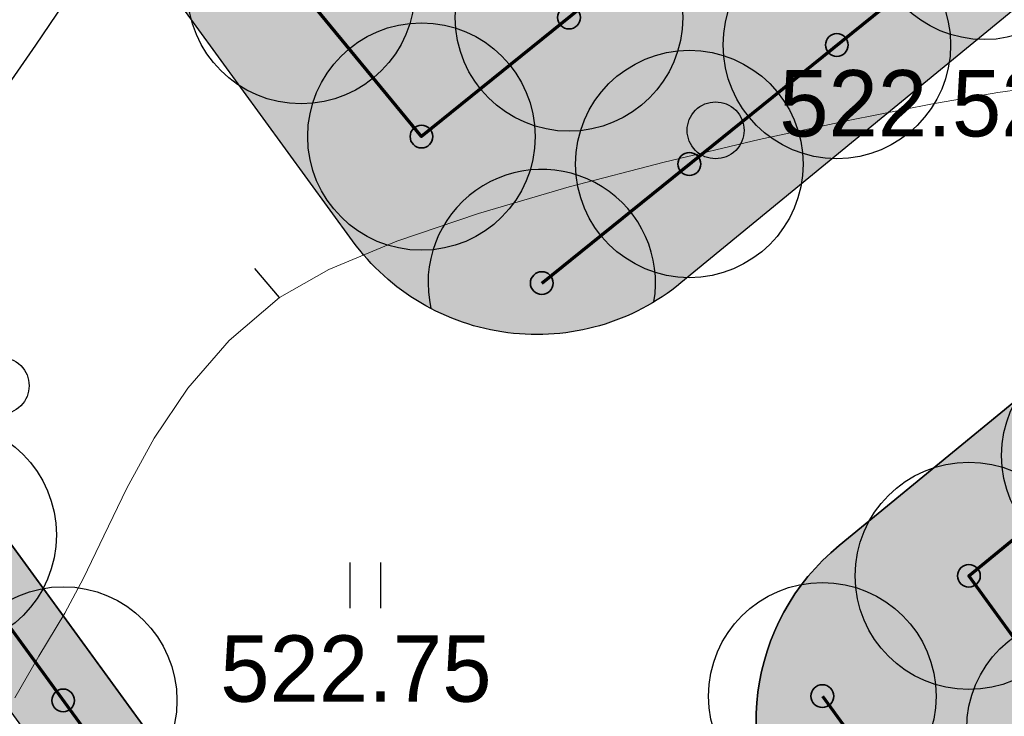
# Model space of a CAD drawing. Header units: millimetres. Extents: x -76021 to 1074922, y 19208 to 400534.
# Tile 8 of 108: x 173666 to 186649, y 85008 to 94198. Entities that reach past the tile are written whole.
import ezdxf

# ---------------------------------------------------------------- set-up
doc = ezdxf.new("R2010")
doc.units = ezdxf.units.MM
for name, color, linetype in [('(004) Точки рельефа', 7, 'Continuous'), ('(031) Горизонтали', 42, 'Continuous'), ('(036) Растительность', 7, 'Continuous'), ('(038) Деревья', 7, 'Continuous')]:
    doc.layers.add(name, color=color, linetype=linetype)
for name, color, linetype, lineweight in [('(032) Горизонтали утолщенные', 32, 'Continuous', 30), ('(042) Бергштрих', 32, 'Continuous', 30), ('В3', 5, 'производственный водопровод', 50)]:
    doc.layers.add(name, color=color, linetype=linetype, lineweight=lineweight)
doc.styles.add('D-431', font='txt')
doc.styles.get("Standard").update_dxf_attribs({"font": 'arial.ttf'})
doc.linetypes.add('производственный водопровод', pattern='A,5,-0.5,["В3",Standard,S=0.7,R=0,X=0,Y=-0.35],-2', length=7.5)

# ---------------------------------------------------------------- blocks, each defined once
blk = doc.blocks.new('d')
at = {"layer": '(038) Деревья'}
blk.add_ellipse((0, 0), major_axis=(0.2651650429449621, 0.2651650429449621), ratio=0.9999999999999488, start_param=5.497787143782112, end_param=11.7809724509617, dxfattribs=at)
blk = doc.blocks.new('I04010')
for p, q in [((-0.4122729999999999, 0.0071460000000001), (-0.4122729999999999, 1.207145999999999)), ((0.3877269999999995, 1.207145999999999), (0.3877269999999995, 0.0071460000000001))]:
    blk.add_line(p, q)
blk = doc.blocks.new('A$C05d28b1e')
at = {"layer": '(031) Горизонтали', "color": 42, "linetype": 'Continuous', "lineweight": 0, "ltscale": 600}
blk.add_lwpolyline([(-101147.2838370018, -119472.1513696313), (-100830.1843682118, -118923.9862461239), (-100488.5439642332, -118356.1758569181), (-100240.152870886, -117894.7930356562), (-99974.15777697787, -117334.8970028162), (-99669.90230016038, -116708.8974741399), (-99306.730058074, -116049.2041653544), (-98863.98466836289, -115388.2267921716), (-98321.00974867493, -114758.3750703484), (-97657.14891664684, -114192.0587155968), (-97004.18343582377, -113821.9018630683), (-96109.47670797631, -113450.1244589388), (-95033.81588215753, -113084.9008248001), (-93837.98810746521, -112734.405282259), (-92582.78053294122, -112406.8121529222), (-91328.98030767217, -112110.2957583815), (-90137.37458071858, -111853.0304202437), (-89068.75050115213, -111643.1904601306), (-88183.89521805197, -111488.9501996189), (-87543.59588047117, -111398.4839603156)], dxfattribs=at)
at = {"layer": '(032) Горизонтали утолщенные', "color": 32, "linetype": 'Continuous', "lineweight": 30, "ltscale": 600}
blk.add_lwpolyline([(-104826.8975455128, -116815.8564116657), (-104753.2334994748, -116675.1586637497), (-104597.0228014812, -116377.9600286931), (-104363.4132697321, -115951.1777416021), (-104079.0804769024, -115468.3219075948), (-103837.6848925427, -115105.4929449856), (-103420.5601361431, -114506.5559512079), (-102871.5083441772, -113727.1947251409), (-102234.331653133, -112823.093065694), (-101552.8321994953, -111849.9347718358), (-100870.8121197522, -110863.4036424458), (-100232.0735503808, -109919.1834764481), (-99680.41862786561, -109072.9580727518), (-99259.64948869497, -108380.411230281), (-98861.52214040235, -107682.0933145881), (-98609.77683193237, -107232.2135077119)], dxfattribs=at)
at = {"layer": '(042) Бергштрих', "color": 32, "linetype": 'Continuous', "lineweight": 30, "ltscale": 600}
blk.add_line((-97657.14891664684, -114192.0587155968), (-97981.64945603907, -113811.6649723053), dxfattribs=at)
at = {"layer": '(036) Растительность', "linetype": 'Continuous', "xscale": 500, "yscale": 500, "zscale": 500}
blk.add_blockref('I04010', (-96518.75492375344, -118293.798592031), dxfattribs=at)
at = {"layer": '(038) Деревья', "linetype": 'Continuous', "xscale": 1000, "yscale": 1000, "zscale": 1000}
for p in [(-91905.50906876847, -111987.4871212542), (-101332.6059924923, -115356.1178612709)]:
    blk.add_blockref('d', p, dxfattribs=at)
at = {"layer": '(004) Точки рельефа', "linetype": 'ByBlock', "char_height": 875, "attachment_point": 4, "style": 'D-431'}
for s, insert in [('522.52', (-91066.89345387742, -111636.7267502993)), ('522.75', (-98438.10370402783, -119093.7021893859))]:
    blk.add_mtext(s, dxfattribs=dict(at, insert=insert))
blk = doc.blocks.new('фонтан разбрызгиватель')
h = blk.add_hatch(color=256)
h.dxf.hatch_style = 1
h.set_gradient(color1=(0, 0, 255), color2=(0, 0, 255), tint=1)
h.paths.add_polyline_path([(150, 3.552713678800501e-15, 1), (-150, 0, 1)])
at = {"lineweight": 35}
blk.add_circle((0, 0), 150, dxfattribs=at)

msp = doc.modelspace()

# ---------------------------------------------------------------- block references
at = {"color": 5, "lineweight": 50}
msp.add_blockref('A$C05d28b1e', (274748.0189126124, 204725.4916361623), dxfattribs=at)

# ---------------------------------------------------------------- next in the draw order: hatches: boundary and pattern name
at = {"true_color": 0xbdffbd, "transparency": 33554687}
h = msp.add_hatch(color=254, dxfattribs=at)
h.dxf.hatch_style = 1
h.paths.add_polyline_path([(214820.8800540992, 216948.7253162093), (217126.1156239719, 218322.0207615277), (215603.6625730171, 220877.6346598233), (209171.3314113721, 217045.7091063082), (215496.6642266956, 206427.9048698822), (221928.9953883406, 210259.8304233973), (220406.5423373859, 212815.4443216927), (218101.3067675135, 211442.1488763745)], flags=16)
h.paths.add_polyline_path([(224023.6489053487, 225893.6638374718), (217321.8775845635, 221901.2249949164), (218844.3306355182, 219345.6110966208), (221149.5662053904, 220718.9065419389), (224429.9929188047, 215212.3301021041), (222124.7573489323, 213839.0346567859), (223647.210399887, 211283.4207584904), (230348.9817206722, 215275.8596010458)], flags=16)
h.paths.add_polyline_path([(198145.9180665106, 256389.507595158), (196714.6222119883, 258810.6963092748), (195945.5755586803, 258343.3554829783), (195452.2226863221, 259155.207035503), (180753.4366827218, 250222.9234517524), (181792.0743087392, 248513.7622885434), (184954.0224606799, 250435.2418966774), (185778.5186348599, 249078.4675946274)], flags=17)
h.paths.add_polyline_path([(112361.9479704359, 220188.4503307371), (111031.9257359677, 219380.2110810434), (111784.9358170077, 218141.0728544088), (110930.4036978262, 217621.7834914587), (111501.6587876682, 216681.7376184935), (112356.2343066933, 217201.0533550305), (113109.2443877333, 215961.9151283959), (114308.0171651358, 216690.3955891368)], flags=17)
h.paths.add_polyline_path([(105307.4471395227, 232868.8987692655), (103501.6980646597, 231771.5657776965), (104254.7081456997, 230532.427551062), (103400.2809094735, 230013.2019242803), (108385.7459097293, 221809.2211079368), (109240.2780289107, 222328.510470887), (109993.2881099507, 221089.3722442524), (111388.9133730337, 221937.4777016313)], flags=17)
h.paths.add_polyline_path([(156979.3206527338, 232925.0673546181), (156752.8632677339, 233297.7210673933), (159914.8114196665, 235219.2006755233), (158876.1737936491, 236928.3618387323), (144177.3877900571, 227996.0782549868), (144670.7406624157, 227184.2267024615), (143901.6940091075, 226716.8858761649), (144568.74273966, 225588.5022138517)], flags=17)
h.paths.add_polyline_path([(142502.740888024, 224367.1765615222), (141850.5488729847, 225470.4285141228), (141081.5022196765, 225003.087687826), (140588.1493473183, 225814.9392403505), (140331.7751728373, 225659.143596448), (141058.82151105, 224462.7307822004), (136016.7960795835, 221398.7497854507), (135886.9663763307, 221612.3949308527), (132969.5134724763, 219839.4922793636), (133454.8570661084, 219018.4821243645)], flags=17)
edge = h.paths.add_edge_path(flags=17)
edge.add_line((209900.1426716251, 266779.7772694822), (204300.5454405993, 276526.4190539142))
edge.add_line((204300.5454405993, 276526.4190539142), (202947.913577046, 275704.4401920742))
edge.add_line((202947.913577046, 275704.4401920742), (208270.9314103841, 266944.9892306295))
edge.add_line((208270.9314103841, 266944.9892306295), (204339.8607350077, 264556.1226907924))
edge.add_line((204339.8607350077, 264556.1226907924), (205066.9070732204, 263359.7098765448))
edge.add_line((205066.9070732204, 263359.7098765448), (200024.8816417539, 260295.7288797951))
edge.add_line((200024.8816417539, 260295.7288797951), (199297.8353035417, 261492.1416940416))
edge.add_line((199297.8353035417, 261492.1416940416), (199041.4611290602, 261336.3460501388))
edge.add_line((199041.4611290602, 261336.3460501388), (199534.8140014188, 260524.4944976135))
edge.add_line((199534.8140014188, 260524.4944976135), (198765.7673481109, 260057.1536713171))
edge.add_line((198765.7673481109, 260057.1536713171), (200211.9199181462, 257610.8332474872))
edge.add_line((200211.9199181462, 257610.8332474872), (208825.5364367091, 262702.8087484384))
edge.add_arc((207298.8793712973, 265285.3110629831), 2999.999999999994, 300.5896344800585, 389.8780372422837)
edge = h.paths.add_edge_path(flags=17)
edge.add_line((103051.5675112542, 200547.2891192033), (115708.5556294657, 208238.79553633))
edge.add_arc((114150.5991936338, 210802.5372830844), 3000.000000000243, 301.2865698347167, 389.0884551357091)
edge.add_line((116772.209793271, 212261.0152101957), (115281.051762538, 214941.3682182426))
edge.add_line((115281.051762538, 214941.3682182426), (114147.8820137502, 214252.7539651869))
edge.add_line((114147.8820137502, 214252.7539651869), (114900.8920947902, 213013.6157385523))
edge.add_line((114900.8920947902, 213013.6157385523), (114046.3165757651, 212494.3000020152))
edge.add_line((114046.3165757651, 212494.3000020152), (114409.7896270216, 211896.176067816))
edge.add_line((114409.7896270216, 211896.176067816), (101761.8205277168, 204210.1503833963))
edge.add_line((101761.8205277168, 204210.1503833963), (101398.4063783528, 204808.1773898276))
edge.add_line((101398.4063783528, 204808.1773898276), (100543.8077135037, 204288.847587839))
edge.add_line((100543.8077135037, 204288.847587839), (99790.79763168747, 205527.985815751))
edge.add_line((99790.79763168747, 205527.985815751), (97397.99005966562, 204073.9041161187))
edge.add_line((97397.99005966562, 204073.9041161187), (98929.8693286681, 201553.0744301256))
edge.add_arc((101493.6110754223, 203111.0308659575), 3000.000000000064, 211.2865698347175, 301.2865698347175)
h.paths.add_polyline_path([(97999.14992540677, 208476.2852043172), (98853.7485902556, 208995.6150063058), (98282.49350041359, 209935.660879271), (97427.85143572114, 209416.3047036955), (96674.8413539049, 210655.4429316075), (94282.07718811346, 209201.3876094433), (96359.35243577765, 205783.0652806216), (98752.16000567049, 207237.1469789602)], flags=17)
h.paths.add_polyline_path([(90752.37071206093, 222327.0793120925), (89897.62376441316, 221807.6594003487), (89144.61368259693, 223046.7976282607), (86751.95441519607, 221592.8060516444), (93243.43956422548, 210910.5487739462), (95636.20372788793, 212364.6040948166), (94883.19364762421, 213603.7423201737), (95737.83571231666, 214123.0984957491)], flags=17)
edge = h.paths.add_edge_path(flags=17)
edge.add_line((100492.1544576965, 234798.7562548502), (100855.6231213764, 234200.6395407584))
edge.add_line((100855.6231213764, 234200.6395407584), (101710.0503576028, 234719.8651675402))
edge.add_line((101710.0503576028, 234719.8651675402), (102463.0604386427, 233480.7269409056))
edge.add_line((102463.0604386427, 233480.7269409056), (104334.4125421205, 234617.9261401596))
edge.add_line((104334.4125421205, 234617.9261401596), (103714.5570330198, 235732.114941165))
edge.add_arc((101092.9464333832, 234273.6370140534), 2999.999999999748, 29.08845513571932, 121.286569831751)
edge.add_line((99534.98999768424, 236837.378760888), (85997.6410544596, 228610.8871751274))
edge.add_arc((87555.59749015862, 226047.1454282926), 2999.999999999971, 121.2865698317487, 211.2865698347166)
edge.add_line((84991.85574340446, 224489.1889924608), (85713.3167913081, 223301.9672161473))
edge.add_line((85713.3167913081, 223301.9672161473), (88105.97605657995, 224755.9587914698))
edge.add_line((88105.97605657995, 224755.9587914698), (87352.96597631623, 225995.0970168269))
edge.add_line((87352.96597631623, 225995.0970168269), (88207.712923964, 226514.5169285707))
edge.add_line((88207.712923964, 226514.5169285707), (87844.1853583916, 227112.7305704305))
edge.add_line((87844.1853583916, 227112.7305704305), (100492.1544576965, 234798.7562548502))
edge = h.paths.add_edge_path(flags=17)
edge.add_line((206429.5260647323, 217740.3337827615), (224718.2735818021, 228635.4691841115))
edge.add_line((224718.2735818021, 228635.4691841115), (228392.671244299, 222467.5668450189))
edge.add_line((228392.671244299, 222467.5668450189), (233629.6400466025, 225476.2868388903))
edge.add_line((233629.6400466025, 225476.2868388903), (230763.0187299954, 230465.9191189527))
edge.add_arc((228161.7554297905, 228971.4529122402), 2999.999999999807, 29.87803724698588, 120.0993965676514)
edge.add_line((226657.2505534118, 231566.9230193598), (203230.4818343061, 217987.2298150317))
edge.add_arc((204734.9867106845, 215391.759707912), 2999.999999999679, 120.0993965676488, 209.6273998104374)
edge.add_line((202127.2108544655, 213908.6868561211), (205080.5429171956, 208715.6661361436))
edge.add_line((205080.5429171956, 208715.6661361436), (210103.8834394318, 211572.4990714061))
edge.add_line((210103.8834394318, 211572.4990714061), (206429.5260647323, 217740.3337827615))
edge = h.paths.add_edge_path(flags=17)
edge.add_line((215489.0996818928, 196338.8022293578), (220126.3913766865, 198832.9888262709))
edge.add_arc((218705.3361244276, 201475.0717110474), 3000.000000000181, 298.2737704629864, 330.6005223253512)
edge.add_line((221318.9909833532, 200002.384276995), (224444.8141732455, 205549.945001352))
edge.add_arc((227058.4690321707, 204077.2575672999), 2999.999999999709, 120.9636571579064, 150.6005223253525, ccw=False)
edge.add_line((225514.9862276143, 206649.7390214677), (237068.7907628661, 213581.994489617))
edge.add_arc((235525.3079583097, 216154.4759437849), 2999.99999999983, 300.9636571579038, 389.8780372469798)
edge.add_line((238126.5712585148, 217648.9421504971), (236200.48088148, 221001.4891590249))
edge.add_line((236200.48088148, 221001.4891590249), (234625.9508510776, 223742.1113054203))
edge.add_line((234625.9508510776, 223742.1113054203), (229416.3894048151, 220749.137263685))
edge.add_line((229416.3894048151, 220749.137263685), (233090.787067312, 214581.2349245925))
edge.add_line((233090.787067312, 214581.2349245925), (214802.0395502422, 203686.0995232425))
edge.add_line((214802.0395502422, 203686.0995232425), (211127.6821755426, 209853.9342345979))
edge.add_line((211127.6821755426, 209853.9342345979), (206069.258151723, 206977.1488986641))
edge.add_line((206069.258151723, 206977.1488986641), (211460.2685734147, 197497.8122623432))
edge.add_arc((214068.0444296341, 198980.885114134), 2999.99999999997, 209.6273998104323, 298.2737704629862)
edge = h.paths.add_edge_path(flags=17)
edge.add_line((194192.9728349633, 196985.9511812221), (199241.3180521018, 187599.8654020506))
edge.add_line((199241.3180521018, 187599.8654020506), (206679.6983444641, 191600.6291342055))
edge.add_arc((205258.6430922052, 194242.7120189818), 3000.000000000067, 298.2737704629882, 389.6273998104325)
edge.add_line((207866.4189484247, 195725.7848707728), (202800.9094800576, 204632.7736779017))
edge.add_line((202800.9094800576, 204632.7736779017), (195139.3172180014, 200275.5358968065))
edge.add_arc((192052.2705328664, 199382.7002930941), 3213.566967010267, -6.30961949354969e-12, 16.13092597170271, ccw=False)
edge.add_arc((192052.2705328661, 199382.7002930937), 3213.566967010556, 311.77024430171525, 359.9999999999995, ccw=False)
edge = h.paths.add_edge_path(flags=17)
edge.add_line((190745.2686859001, 183030.2299659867), (197920.2766097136, 186889.3377759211))
edge.add_line((197920.2766097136, 186889.3377759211), (192871.9313925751, 196275.4235550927))
edge.add_arc((192052.2705328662, 199382.7002930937), 3213.566967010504, 223.1238736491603, 284.77729662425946, ccw=False)
edge.add_line((189706.7602736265, 197185.9767612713), (182063.1853497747, 192838.9856526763))
edge.add_line((182063.1853497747, 192838.9856526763), (186682.1305488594, 184251.2575985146))
edge.add_arc((189324.2134336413, 185672.3128507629), 2999.999999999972, 208.2737704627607, 298.2737704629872)
edge = h.paths.add_edge_path(flags=17)
edge.add_line((189911.5682307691, 201779.4494049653), (188415.0981299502, 204561.7465990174))
edge.add_line((188415.0981299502, 204561.7465990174), (188128.9854640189, 204387.8792151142))
edge.add_line((188128.9854640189, 204387.8792151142), (185951.4586267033, 207971.1735315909))
edge.add_line((185951.4586267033, 207971.1735315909), (179296.8900734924, 204113.7487009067))
edge.add_arc((180801.3949498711, 201518.2785937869), 2999.999999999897, 120.0993965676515, 208.273770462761)
edge.add_line((178159.3120650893, 200097.2233415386), (181352.4593855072, 194160.3958532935))
edge.add_line((181352.4593855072, 194160.3958532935), (188965.223847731, 198489.864689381))
edge.add_arc((192052.2705328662, 199382.7002930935), 3213.566967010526, 179.9999999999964, 196.1309259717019, ccw=False)
edge.add_arc((192052.2705328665, 199382.7002930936), 3213.566967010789, 131.7702443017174, 179.9999999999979, ccw=False)
edge = h.paths.add_edge_path(flags=17)
edge.add_line((202059.3730541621, 205936.6616060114), (198690.90197442, 211859.6461333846))
edge.add_arc((196083.1261182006, 210376.5732815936), 3000.000000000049, 29.62739981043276, 120.0993965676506)
edge.add_line((194578.6212418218, 212972.0433887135), (194085.6776655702, 212686.3009283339))
edge.add_line((194085.6776655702, 212686.3009283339), (196162.0429310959, 209269.4760573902))
edge.add_line((196162.0429310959, 209269.4760573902), (189698.7432330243, 205341.8029981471))
edge.add_line((189698.7432330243, 205341.8029981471), (191232.6096731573, 202489.9770310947))
edge.add_arc((192052.2705328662, 199382.7002930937), 3213.566967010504, 43.123873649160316, 104.77729662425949, ccw=False)
edge.add_line((194397.7807921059, 201579.4238249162), (202059.3730541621, 205936.6616060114))
edge = h.paths.add_edge_path(flags=17)
edge.add_line((164213.3013144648, 219576.7748846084), (163356.425273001, 220986.8328442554))
edge.add_line((163356.425273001, 220986.8328442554), (167159.3088611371, 223297.8015621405))
edge.add_line((167159.3088611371, 223297.8015621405), (163861.6343985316, 228724.3882553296))
edge.add_line((163861.6343985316, 228724.3882553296), (160699.6862465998, 226802.9086471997))
edge.add_line((160699.6862465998, 226802.9086471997), (159056.7495894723, 229506.492127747))
edge.add_line((159056.7495894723, 229506.492127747), (146556.0182203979, 222116.6323936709))
edge.add_arc((148266.2624116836, 219651.8677383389), 3000.000000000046, 124.7559020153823, 210.589634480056)
edge.add_line((145683.7600971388, 218125.2106729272), (151374.6735680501, 208498.4270661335))
edge.add_line((151374.6735680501, 208498.4270661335), (153745.9948775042, 209939.4518146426))
edge.add_line((153745.9948775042, 209939.4518146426), (152291.9022010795, 212332.2774431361))
edge.add_line((152291.9022010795, 212332.2774431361), (164213.3013144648, 219576.7748846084))
h.paths.add_polyline_path([(183974.4349599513, 211224.52386795), (183689.6048947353, 211693.2344878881), (183143.5248591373, 212591.8527985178), (182972.6087428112, 212487.9890359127), (183388.0637932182, 211804.3245706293), (176636.8771985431, 207701.7059478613), (176221.4221481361, 208385.3704131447), (172290.3514727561, 205996.5038733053), (172082.6239475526, 206338.3361059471), (160289.4119214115, 199171.7364864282), (158835.3192449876, 201564.5621149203), (156421.9761094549, 200098.0011849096), (158829.7007375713, 195944.3574203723)], flags=17)
edge = h.paths.add_edge_path(flags=17)
edge.add_line((138322.9200418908, 217249.6019040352), (127699.7112266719, 210969.6474955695))
edge.add_arc((129226.3682920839, 208387.1451810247), 3000.00000000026, 120.5896344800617, 209.0884551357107)
edge.add_line((126604.7576924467, 206928.6672539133), (137798.0282308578, 186808.7901254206))
edge.add_arc((140419.6388304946, 188267.268052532), 2999.999999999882, 209.0884551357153, 301.2865699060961)
edge.add_line((141977.5952695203, 185703.5263077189), (155410.6444996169, 193866.6361787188))
edge.add_line((155410.6444996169, 193866.6361787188), (153002.9198715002, 198020.2799432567))
edge.add_line((153002.9198715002, 198020.2799432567), (151998.6745921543, 197410.0116108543))
edge.add_line((151998.6745921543, 197410.0116108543), (146909.3502246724, 205784.9013105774))
edge.add_line((146909.3502246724, 205784.9013105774), (147956.0983411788, 206420.9981293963))
edge.add_line((147956.0983411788, 206420.9981293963), (142240.4236777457, 216089.667919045))
edge.add_arc((139657.9213632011, 214563.0108536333), 2999.99999999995, 30.58963448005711, 116.4233669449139)
edge = h.paths.add_edge_path(flags=17)
edge.add_line((196998.758207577, 251064.703188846), (187855.9475715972, 245659.8923677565))
edge.add_line((187855.9475715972, 245659.8923677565), (188900.8454395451, 243940.4294764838))
edge.add_line((188900.8454395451, 243940.4294764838), (185738.8972876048, 242018.9498683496))
edge.add_line((185738.8972876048, 242018.9498683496), (189036.5717502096, 236592.3631751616))
edge.add_line((189036.5717502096, 236592.3631751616), (192839.4553383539, 238903.3318930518))
edge.add_line((192839.4553383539, 238903.3318930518), (193696.3313798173, 237493.2739334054))
edge.add_line((193696.3313798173, 237493.2739334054), (204596.1777995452, 244108.0986252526))
edge.add_line((204596.1777995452, 244108.0986252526), (201107.9187848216, 250008.8586474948))
edge.add_arc((198525.4164702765, 248482.201582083), 3000.000000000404, 30.5896344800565, 120.5896610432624)
edge = h.paths.add_edge_path(flags=17)
edge.add_arc((212280.8176183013, 256613.7646137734), 2999.9999999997, 29.87803724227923, 120.5896344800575)
edge.add_line((210754.1605528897, 259196.2669283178), (205607.1004533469, 256153.5607813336))
edge.add_arc((207133.7575187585, 253571.058466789), 2999.99999999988, 120.589634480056, 210.5896344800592)
edge.add_line((204551.255204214, 252044.4014013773), (208039.514218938, 246143.6413791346))
edge.add_line((208039.514218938, 246143.6413791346), (209464.3959163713, 243798.8847494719))
edge.add_line((209464.3959163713, 243798.8847494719), (213908.4678224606, 246499.4962504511))
edge.add_line((213908.4678224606, 246499.4962504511), (215414.1784507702, 244021.7291597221))
edge.add_line((215414.1784507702, 244021.7291597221), (221098.7118912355, 247287.5819956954))
edge.add_line((221098.7118912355, 247287.5819956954), (214882.0809186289, 258108.2308202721))
edge = h.paths.add_edge_path(flags=17)
edge.add_line((225781.4275314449, 239136.8614991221), (223091.3334999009, 243819.2309285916))
edge.add_line((223091.3334999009, 243819.2309285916), (217492.0815616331, 240602.3736414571))
edge.add_line((217492.0815616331, 240602.3736414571), (218997.7921899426, 238124.606550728))
edge.add_line((218997.7921899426, 238124.606550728), (214553.9731655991, 235424.148723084))
edge.add_line((214553.9731655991, 235424.148723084), (217362.4902366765, 230802.5095836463))
edge.add_line((217362.4902366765, 230802.5095836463), (224684.6691074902, 235046.9251854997))
edge.add_arc((223180.1642311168, 237642.395292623), 3000.000000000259, 300.0993965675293, 389.8780372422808)
h.paths.add_polyline_path([(213901.1204328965, 228796.0723935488), (212589.7435156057, 230954.0478425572), (201822.0281873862, 224410.6307986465), (202029.7557125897, 224068.7985660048), (198098.6850372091, 221679.9320261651), (198514.1400876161, 220996.2675608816), (191762.9534929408, 216893.6489381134), (191347.4984425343, 217577.3134033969), (191176.5823262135, 217473.4496407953), (192007.9564239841, 216105.3571661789)], flags=17)
h.paths.add_polyline_path([(220749.6149157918, 219078.2306395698), (222796.7955859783, 215641.8006164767), (218501.2580571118, 213082.8247787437), (216454.0773869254, 216519.2548018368)], flags=16)
edge = h.paths.add_edge_path(flags=17)
edge.add_line((126035.6612326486, 228965.7470213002), (124411.9581276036, 227979.0412765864))
edge.add_line((124411.9581276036, 227979.0412765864), (123678.8894279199, 229185.3643676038))
edge.add_line((123678.8894279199, 229185.3643676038), (116457.6880194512, 225168.0008190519))
edge.add_line((116457.6880194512, 225168.0008190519), (121741.4954621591, 215670.3695277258))
edge.add_arc((124363.1060617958, 217128.8474548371), 2999.999999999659, 209.0884551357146, 300.5896344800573)
edge.add_line((125889.7631272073, 214546.3451402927), (132421.8561402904, 218407.8192981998))
edge.add_line((132421.8561402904, 218407.8192981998), (131358.6790659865, 220206.2960598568))
edge.add_line((131358.6790659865, 220206.2960598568), (126035.6612326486, 228965.7470213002))
edge = h.paths.add_edge_path(flags=17)
edge.add_line((181938.3257366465, 178293.3791251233), (154215.0541750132, 163382.3023797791))
edge.add_arc((152793.9989227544, 166024.3852645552), 2999.999999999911, 209.0884551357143, 298.2737704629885, ccw=False)
edge.add_line((150172.3883231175, 164565.9073374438), (147155.1258125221, 169989.4295125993))
edge.add_line((147155.1258125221, 169989.4295125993), (155925.2097841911, 174868.4813036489))
edge.add_line((155925.2097841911, 174868.4813036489), (159609.9109477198, 168683.2833438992))
edge.add_line((159609.9109477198, 168683.2833438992), (174558.3815481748, 177588.51925921))
edge.add_line((174558.3815481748, 177588.51925921), (170873.947718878, 183773.2684674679))
edge.add_line((170873.947718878, 183773.2684674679), (179811.7554582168, 188580.505479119))
edge.add_line((179811.7554582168, 188580.505479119), (183159.3533691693, 182356.5172621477))
edge.add_arc((180517.2704843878, 180935.4620098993), 2999.999999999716, -61.72622953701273, 28.27377046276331, ccw=False)
edge = h.paths.add_edge_path(flags=17)
edge.add_line((143726.8553784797, 182085.8729428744), (170853.2707813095, 198570.284303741))
edge.add_arc((172411.2272203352, 196006.542558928), 2999.999999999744, 28.273794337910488, 121.2865699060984, ccw=False)
edge.add_line((175053.309512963, 197427.598912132), (178864.3852900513, 190341.8940689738))
edge.add_line((178864.3852900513, 190341.8940689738), (169849.3746297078, 185493.1331456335))
edge.add_line((169849.3746297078, 185493.1331456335), (166164.9408004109, 191677.8823538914))
edge.add_line((166164.9408004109, 191677.8823538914), (151216.4701999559, 182772.6464385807))
edge.add_line((151216.4701999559, 182772.6464385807), (154901.1713634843, 176587.448478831))
edge.add_line((154901.1713634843, 176587.448478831), (146182.8071944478, 171737.1699123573))
edge.add_line((146182.8071944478, 171737.1699123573), (142663.2012178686, 178063.65327095))
edge.add_arc((145284.811817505, 179522.1311980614), 2999.999999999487, 121.28656990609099, 209.0884551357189, ccw=False)
h.paths.add_polyline_path([(165470.3161239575, 188936.0770072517), (160573.4033410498, 186018.8445522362), (162108.7888436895, 183441.5220349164), (164428.3791092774, 184823.3689872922), (167703.8681815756, 179325.0809503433), (165384.2779159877, 177943.2339979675), (166919.6634186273, 175365.9114806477), (171816.576201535, 178283.1439356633)], flags=16)
h.paths.add_polyline_path([(163666.0629044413, 176919.6436628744), (161346.4726388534, 175537.7967104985), (158070.9835665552, 181036.0847474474), (160390.5738321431, 182417.9316998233), (158855.1883295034, 184995.254217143), (153958.2755465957, 182078.0217621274), (160304.5356241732, 171425.0886905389), (165201.448407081, 174342.3211455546)], flags=16)
h.paths.add_polyline_path([(164011.6043034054, 183178.2857793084), (159716.066774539, 180619.3099415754), (161763.2474447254, 177182.8799184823), (166058.7849735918, 179741.8557562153)], flags=16)
edge = h.paths.add_edge_path()
edge.add_arc((140227.1149719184, 162323.7074873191), 3000.000000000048, 15.94914245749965, 119.0884551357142)
edge.add_line((138768.637044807, 164945.3180869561), (136829.4704326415, 163866.5035211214))
edge.add_line((136829.4704326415, 163866.5035211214), (119327.7353073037, 195325.8307167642))
edge.add_line((119327.7353073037, 195325.8307167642), (121949.345906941, 196784.308643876))
edge.add_arc((120490.8679798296, 199405.9192435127), 2999.999999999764, 299.0884551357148, 389.0884551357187)
edge.add_line((123112.4785794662, 200864.3971706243), (121394.1241307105, 203953.1351988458))
edge.add_arc((118772.5135310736, 202494.6572717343), 2999.999999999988, 29.08845513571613, 121.2865698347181)
edge.add_line((117214.5570952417, 205058.3990184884), (105296.4736441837, 197815.9164872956))
edge.add_arc((101661.2419605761, 203797.9805630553), 6999.999999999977, 219.1121955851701, 301.28656983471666, ccw=False)
edge.add_line((96229.85692333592, 199382.0937237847), (151545.0957390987, 115300.0917611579))
edge.add_line((151545.0957390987, 115300.0917611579), (188931.7371165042, 63929.74618648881))
edge.add_line((188931.7371165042, 63929.74618648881), (189915.2989301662, 64787.52197525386))
edge.add_line((189915.2989301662, 64787.52197525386), (169182.6885089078, 93274.73887317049))
edge.add_line((169182.6885089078, 93274.73887317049), (148747.3285322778, 143403.5520653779))
edge.add_line((148747.3285322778, 143403.5520653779), (143111.6329168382, 163148.0594906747))
edge = h.paths.add_edge_path(flags=17)
edge.add_line((175632.1568957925, 273670.0737452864), (178792.1255034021, 272898.9716775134))
edge.add_line((178792.1255034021, 272898.9716775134), (179563.227571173, 276058.9402851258))
edge.add_line((179563.227571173, 276058.9402851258), (182723.1961787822, 275287.8382173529))
edge.add_line((182723.1961787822, 275287.8382173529), (183494.2982465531, 278447.8068249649))
edge.add_line((183494.2982465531, 278447.8068249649), (186654.2668541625, 277676.704757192))
edge.add_line((186654.2668541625, 277676.704757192), (187425.3689219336, 280836.6733648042))
edge.add_line((187425.3689219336, 280836.6733648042), (190585.3375295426, 280065.5712970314))
edge.add_line((190585.3375295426, 280065.5712970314), (191356.4395973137, 283225.5399046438))
edge.add_line((191356.4395973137, 283225.5399046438), (198084.5022487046, 281583.7441570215))
edge.add_line((198084.5022487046, 281583.7441570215), (199027.0565388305, 282156.5235831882))
edge.add_line((199027.0565388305, 282156.5235831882), (200507.1151559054, 279720.9689256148))
edge.add_line((200507.1151559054, 279720.9689256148), (201958.5073806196, 280602.9633256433))
edge.add_line((201958.5073806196, 280602.9633256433), (196948.466709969, 289323.4247673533))
edge.add_arc((194347.2034096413, 287828.9585608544), 2999.999999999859, 29.87803724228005, 120.0548210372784)
edge.add_line((192844.7182375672, 290425.5983717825), (161940.6008860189, 272543.650370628))
edge.add_arc((163443.0860580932, 269947.0105596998), 3000.000000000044, 120.0548210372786, 211.2865699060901)
edge.add_line((160879.3443132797, 268389.0541206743), (163966.9089127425, 263308.2199874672))
edge.add_line((163966.9089127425, 263308.2199874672), (164992.405610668, 263931.4025630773))
edge.add_line((164992.405610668, 263931.4025630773), (166082.9751179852, 262136.7833417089))
edge.add_line((166082.9751179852, 262136.7833417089), (166128.2197974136, 262164.2780142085))
edge.add_line((166128.2197974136, 262164.2780142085), (167770.0155450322, 268892.3406656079))
edge.add_line((167770.0155450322, 268892.3406656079), (170929.9841526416, 268121.238597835))
edge.add_line((170929.9841526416, 268121.238597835), (171701.0862204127, 271281.2072054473))
edge.add_line((171701.0862204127, 271281.2072054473), (174861.0548280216, 270510.1051376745))
edge.add_line((174861.0548280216, 270510.1051376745), (175632.1568957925, 273670.0737452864))
edge = h.paths.add_edge_path(flags=17)
edge.add_line((123057.3584845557, 235990.6098385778), (124699.1542321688, 242718.6724899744))
edge.add_line((124699.1542321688, 242718.6724899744), (127859.1228397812, 241947.5704222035))
edge.add_line((127859.1228397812, 241947.5704222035), (128630.2249075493, 245107.539029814))
edge.add_line((128630.2249075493, 245107.539029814), (131790.1935151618, 244336.4369620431))
edge.add_line((131790.1935151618, 244336.4369620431), (132561.2955829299, 247496.4055696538))
edge.add_line((132561.2955829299, 247496.4055696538), (135721.2641905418, 246725.3035018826))
edge.add_line((135721.2641905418, 246725.3035018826), (136492.3662583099, 249885.2721094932))
edge.add_line((136492.3662583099, 249885.2721094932), (139652.3348659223, 249114.1700417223))
edge.add_line((139652.3348659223, 249114.1700417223), (140423.4369336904, 252274.1386493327))
edge.add_line((140423.4369336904, 252274.1386493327), (143583.4055413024, 251503.0365815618))
edge.add_line((143583.4055413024, 251503.0365815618), (144354.5076090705, 254663.0051891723))
edge.add_line((144354.5076090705, 254663.0051891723), (147514.4762166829, 253891.9031214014))
edge.add_line((147514.4762166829, 253891.9031214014), (148285.578284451, 257051.8717290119))
edge.add_line((148285.578284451, 257051.8717290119), (155013.640935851, 255410.0759813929))
edge.add_line((155013.640935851, 255410.0759813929), (155058.8856152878, 255437.5706538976))
edge.add_line((155058.8856152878, 255437.5706538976), (153968.3161079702, 257232.189875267))
edge.add_line((153968.3161079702, 257232.189875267), (154993.8128058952, 257855.372450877))
edge.add_line((154993.8128058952, 257855.372450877), (151722.0079826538, 263239.3885864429))
edge.add_arc((149158.2662378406, 261681.432147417), 2999.999999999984, 31.28656990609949, 120.0548210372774)
edge.add_line((147655.7810657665, 264278.0719583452), (127050.7391705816, 252355.4441887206))
edge.add_line((127050.7391705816, 252355.4441887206), (110148.557772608, 242575.3904364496))
edge.add_arc((111651.0429446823, 239978.7506255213), 3000.000000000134, 120.0548210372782, 209.0884551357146)
edge.add_line((109029.4323450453, 238520.2726984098), (115485.3694013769, 226915.7412188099))
edge.add_line((115485.3694013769, 226915.7412188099), (122639.4869877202, 230895.7840936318))
edge.add_line((122639.4869877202, 230895.7840936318), (121971.1597064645, 231995.5700101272))
edge.add_line((121971.1597064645, 231995.5700101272), (123594.8628115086, 232982.2757548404))
edge.add_line((123594.8628115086, 232982.2757548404), (122114.8041944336, 235417.8304124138))
edge.add_line((122114.8041944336, 235417.8304124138), (123057.3584845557, 235990.6098385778))
edge = h.paths.add_edge_path(flags=17)
edge.add_arc((192052.2705328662, 199382.7002930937), 1697.05393394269, -180, 0, ccw=False)
edge.add_arc((192052.2705328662, 199382.7002930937), 1697.05393394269, 0, 180, ccw=False)
edge = h.paths.add_edge_path()
edge.add_line((194002.3969308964, 100264.8472664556), (182386.0377944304, 90725.1955109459))
edge.add_arc((180482.1004887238, 93043.60503817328), 3000.000000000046, 216.046620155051, 309.3937167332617, ccw=False)
edge.add_line((178056.4851077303, 91278.2750340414), (174519.7920753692, 96137.79534869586))
edge.add_arc((176945.4074563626, 97903.1253528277), 2999.999999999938, 129.3937167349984, 216.0466201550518, ccw=False)
edge.add_line((175041.4701505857, 100221.5348799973), (186386.6477079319, 109538.4853751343))
edge.add_arc((188290.5850137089, 107220.0758479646), 3000.00000000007, 39.393716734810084, 129.3937167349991, ccw=False)
edge.add_line((190608.9945408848, 109124.013153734), (194416.8691523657, 104487.194099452))
edge.add_arc((192098.4596251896, 102583.2567936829), 3000.000000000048, -50.60628326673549, 39.393716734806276, ccw=False)
h.paths.add_polyline_path([(225909.0974369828, 121284.1127244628), (227170.7738567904, 119739.0249970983), (227174.8170141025, 119742.3442395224)], flags=17)
edge = h.paths.add_edge_path()
edge.add_line((164910.9418021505, 145006.0709647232), (257456.2081396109, 212136.7389124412))
edge.add_line((257456.2081396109, 212136.7389124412), (211777.9208457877, 293532.0085986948))
edge.add_line((211777.9208457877, 293532.0085986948), (209083.0761358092, 291938.9398554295))
edge.add_line((209083.0761358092, 291938.9398554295), (206029.7620049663, 297103.9444845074))
edge.add_line((206029.7620049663, 297103.9444845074), (208840.8149549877, 298765.7102158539))
edge.add_line((208840.8149549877, 298765.7102158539), (203746.1376435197, 307844.0417010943))
edge.add_line((203746.1376435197, 307844.0417010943), (75953.59151628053, 230203.0577881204))
edge.add_line((75953.59151628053, 230203.0577881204), (95229.83590038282, 200902.1770030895))
edge.add_line((95229.83590038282, 200902.1770030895), (78625.25142780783, 228226.3469354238))
edge.add_line((78625.25142780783, 228226.3469354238), (77404.85222082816, 230234.6112962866))
edge.add_line((77404.85222082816, 230234.6112962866), (82147.77445123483, 233116.8307100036))
edge.add_line((82147.77445123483, 233116.8307100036), (83368.17366180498, 231108.5663432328))
edge.add_line((83368.17366180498, 231108.5663432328), (103750.0970635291, 243494.4272742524))
edge.add_line((103750.0970635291, 243494.4272742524), (190841.4046745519, 293887.7847859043))
edge.add_arc((194347.2034097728, 287828.9585606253), 7000.000000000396, 29.878037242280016, 120.05482104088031, ccw=False)
edge.add_line((200416.8177772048, 291316.0463757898), (232723.4201852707, 235083.2732043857))
edge.add_line((232723.4201852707, 235083.2732043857), (241594.922325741, 219641.56375895))
edge.add_arc((235525.3079583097, 216154.4759437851), 6999.999999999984, -59.036342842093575, 29.878037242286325, ccw=False)
edge.add_line((239126.7678356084, 210152.0192173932), (228480.3824426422, 203764.2130942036))
edge.add_arc((230023.8652471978, 201191.7316400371), 2999.999999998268, 120.9636571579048, 150.6005223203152)
edge.add_line((227410.2103884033, 202664.4190743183), (225088.4205453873, 198543.8180811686))
edge.add_arc((217247.4559690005, 202961.8803840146), 8999.999999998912, 298.2737704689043, 330.60052232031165, ccw=False)
edge.add_line((221510.621726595, 195035.6317301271), (158759.5676499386, 161284.7166788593))
edge.add_arc((160180.6229024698, 158642.6337942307), 2999.999999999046, 118.2737704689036, 165.4416731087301)
edge.add_line((157276.9461439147, 159396.7301288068), (154192.3388690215, 147519.331920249))
edge.add_arc((157096.0156275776, 146765.2355856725), 3000.000000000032, 165.4416731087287, 202.1786080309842)
edge.add_line((154317.9808545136, 145632.7503541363), (170267.5081430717, 106507.8768567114))
edge.add_arc((173045.5429161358, 107640.3620882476), 3000.000000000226, 202.1786080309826, 309.3937167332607)
edge.add_line((174949.4802218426, 105321.95256102), (183848.0646334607, 112629.6980780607))
edge.add_arc((181944.127327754, 114948.107605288), 2999.99999999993, 309.3937167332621, 399.3937167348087)
edge.add_line((184262.5368549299, 116852.0449110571), (182358.599549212, 119170.4544381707))
edge.add_line((182358.599549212, 119170.4544381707), (184450.9795166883, 120888.7704782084))
edge.add_line((184450.9795166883, 120888.7704782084), (164910.9418021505, 145006.0709647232))
h.paths.add_polyline_path([(232804.5179377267, 119188.7985941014), (230271.7811197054, 122278.0383425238), (230269.7595410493, 122276.3787213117)], flags=17)
edge = h.paths.add_edge_path()
edge.add_line((214580.1755717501, 86091.88017936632), (201888.8513756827, 101756.1528732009))
edge.add_line((201888.8513756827, 101756.1528732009), (198859.3895325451, 99077.57186931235))
edge.add_line((198859.3895325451, 99077.57186931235), (184472.6515712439, 87262.8140406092))
edge.add_arc((186376.588876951, 84944.40451338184), 3000.000000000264, 129.3937167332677, 216.046620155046)
edge.add_line((183950.9734959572, 83179.07450925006), (191895.9370879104, 72262.46070618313))
edge.add_line((191895.9370879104, 72262.46070618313), (196266.3734382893, 76016.19928271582))
edge.add_line((196266.3734382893, 76016.19928271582), (199133.6223135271, 72677.89309691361))
edge.add_line((199133.6223135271, 72677.89309691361), (214580.1755717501, 86091.88017936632))

# ---------------------------------------------------------------- next in the draw order: linework, layer by layer
for points in [[(143111.632916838, 163148.0594906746, 0.4830922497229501), (138768.6370448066, 164945.318086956), (136829.4704326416, 163866.5035211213), (119327.7353073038, 195325.8307167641), (121949.3459069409, 196784.3086438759, 0.4142135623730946), (123112.4785794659, 200864.3971706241), (121394.1241307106, 203953.1351988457, 0.4254953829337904), (117214.5570952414, 205058.3990184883), (105296.4736441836, 197815.9164872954, -0.3747521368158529), (96229.8569233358, 199382.0937237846), (151545.0957390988, 115300.0917611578), (188931.7371165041, 63929.74618648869), (189915.2989301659, 64787.52197525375), (169182.6885089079, 93274.73887317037), (148747.3285322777, 143403.5520653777)], [(194002.3969309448, 100264.8472664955), (182386.0377944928, 90725.19551099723, -0.431429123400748), (178056.4851077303, 91278.27503404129), (174519.7920754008, 96137.79534865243, -0.3972050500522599), (175041.4701505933, 100221.5348800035), (186386.6477083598, 109538.4853749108, -0.4142135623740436), (190608.9945413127, 109124.0131535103), (194416.8691524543, 104487.1940994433, -0.4142135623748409)], [(194002.3969308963, 100264.8472664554), (182386.0377944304, 90725.19551094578, -0.431429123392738), (178056.4851077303, 91278.27503404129), (174519.7920753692, 96137.79534869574, -0.3972050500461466), (175041.4701505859, 100221.5348799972), (186386.6477079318, 109538.4853751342, -0.4142135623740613), (190608.9945408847, 109124.0131537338), (194416.8691523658, 104487.1940994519, -0.4142135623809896)]]:
    msp.add_lwpolyline(points, format="xyb", close=True)
for points in [[(143111.6329168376, 163148.0594906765), (148747.3285322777, 143403.5520653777), (169182.6885089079, 93274.73887317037), (194438.109762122, 58573.0467818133, -0.376197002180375), (194080.6712714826, 54634.55218416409), (202849.0839278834, 62979.35426461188, -0.4532845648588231), (198355.2609436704, 63387.15962441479), (183950.9734959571, 83179.07450925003, -0.3972050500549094), (184472.6515712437, 87262.8140406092), (225909.0974369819, 121284.1127244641), (227174.8170141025, 119742.3442395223), (230271.7811197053, 122278.0383425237), (229002.7423001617, 123823.8499847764), (212497.922969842, 143921.6390578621), (182358.5995492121, 119170.4544381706), (184262.5368549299, 116852.044911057, -0.4142135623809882), (183848.0646334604, 112629.6980780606), (174949.4802218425, 105321.9525610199, -0.5052190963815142), (170267.5081430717, 106507.8768567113), (154317.9808545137, 145632.750354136, -0.1616822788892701), (154192.3388690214, 147519.3319202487), (157276.9461439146, 159396.7301288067, -0.2087647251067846)], [(170267.5081430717, 106507.8768567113, 0.505219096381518), (174949.4802218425, 105321.9525610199), (183848.0646334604, 112629.6980780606, 0.4142135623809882), (184262.5368549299, 116852.044911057), (182358.5995492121, 119170.4544381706), (212497.922969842, 143921.6390578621), (229002.7423001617, 123823.8499847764), (230271.7811197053, 122278.0383425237), (230269.7595410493, 122276.3787213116), (232804.5179377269, 119188.7985941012), (229708.8514958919, 116647.4017125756), (227170.7738567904, 119739.0249970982), (227174.8170141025, 119742.3442395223), (225909.0974369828, 121284.1127244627), (198859.3895325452, 99077.57186931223), (184472.6515712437, 87262.81404060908, 0.3972050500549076), (183950.9734959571, 83179.07450924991), (191895.9370879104, 72262.46070618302), (196266.373438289, 76016.19928271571), (199133.622313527, 72677.8930969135), (245709.9505198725, 112669.3462957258), (214742.6378491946, 152596.9864922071)]]:
    msp.add_lwpolyline(points, format="xyb")
at = {"lineweight": 30}
for points in [[(184472.6515712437, 87262.8140406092), (225909.0974369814, 121284.1127244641)], [(194002.3969308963, 100264.8472664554), (182386.0377944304, 90725.19551094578)], [(194002.3969308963, 100264.8472664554), (182386.0377944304, 90725.19551094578)], [(198859.3895325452, 99077.57186931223), (184472.6515712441, 87262.81404060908)], [(178056.4851077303, 91278.27503404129), (174519.7920753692, 96137.79534869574)], [(178056.4851077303, 91278.27503404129), (174519.7920753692, 96137.79534869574)], [(169182.6885089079, 93274.73887317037), (194438.1097621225, 58573.0467818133)], [(189915.2989301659, 64787.52197525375), (169182.6885089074, 93274.73887317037)]]:
    msp.add_lwpolyline(points, dxfattribs=at)
for points in [[(182386.0377944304, 90725.19551094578, -0.4314291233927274), (178056.4851077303, 91278.27503404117)], [(182386.0377944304, 90725.19551094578, -0.4314291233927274), (178056.4851077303, 91278.27503404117)], [(183950.9734959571, 83179.07450925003, -0.3972050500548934), (184472.6515712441, 87262.8140406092)], [(184472.6515712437, 87262.81404060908, 0.3972050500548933), (183950.9734959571, 83179.07450924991)]]:
    msp.add_lwpolyline(points, format="xyb", dxfattribs=at)
at = {"color": 6, "transparency": 33554687}
for centre in [(186386.5192286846, 95434.39252256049), (177377.4883120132, 94587.41974122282), (180909.3700913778, 94225.74135521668), (184441.2518707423, 93864.06296921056), (178964.1027334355, 92655.41180186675), (182495.9845128, 92293.73341586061), (188114.1001101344, 88447.52327110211), (172650.7483278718, 87400.42374911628), (186182.0921707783, 86860.90884967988), (184250.0842314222, 85274.29442825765), (174239.5453316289, 85217.36990625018), (187653.2005075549, 84839.56269885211)]:
    msp.add_circle(centre, 1500, dxfattribs=at)
msp.add_arc((180550.7171548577, 90723.40386251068), 1500, 350.4152712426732, 192.9726244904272, dxfattribs=at)
at = {"layer": 'В3', "lineweight": 70, "ltscale": 1250}
for points in [[(188538.7183654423, 65569.88532045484), (167884.3573166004, 93949.58527771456), (166432.3038778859, 96194.29297219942), (155862.4417167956, 122122.6175207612)], [(180550.7171548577, 90723.40386251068), (194167.5886604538, 101715.7107359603), (192580.9742390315, 103647.7186753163), (178964.1027334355, 92655.41180186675), (177377.4883120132, 94587.41974122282), (190994.3598176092, 105579.7266146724), (189407.745396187, 107511.7345540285), (175790.8738905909, 96519.4276805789), (174204.2594691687, 98451.43561993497), (188594.8238590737, 110091.7891767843)], [(184250.0842314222, 85274.29442825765), (192946.4229445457, 73297.93753887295), (194878.4308839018, 74884.55196029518), (186182.0921707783, 86860.90884967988), (188114.1001101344, 88447.52327110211), (191056.3167836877, 84404.83096944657), (204580.3723591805, 95511.13191940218), (203020.9975221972, 97653.75883927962), (191517.2163862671, 88012.79154169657), (190046.1080494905, 90034.13769252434), (202409.0634207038, 100190.7776137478)]]:
    msp.add_lwpolyline(points, dxfattribs=at)

# ---------------------------------------------------------------- next in the draw order: block references
at = {"transparency": 33554687, "xscale": -1, "rotation": 180}
for p in [(180909.3700913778, 94225.74135521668), (184441.2518707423, 93864.06296921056), (178964.1027334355, 92655.41180186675), (182495.9845128, 92293.73341586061), (180550.7171548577, 90723.40386251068), (186182.0921707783, 86860.90884967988), (174239.5453316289, 85217.36990625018), (184250.0842314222, 85274.29442825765)]:
    msp.add_blockref('фонтан разбрызгиватель', p, dxfattribs=at)

doc.saveas('drawing.dxf')
